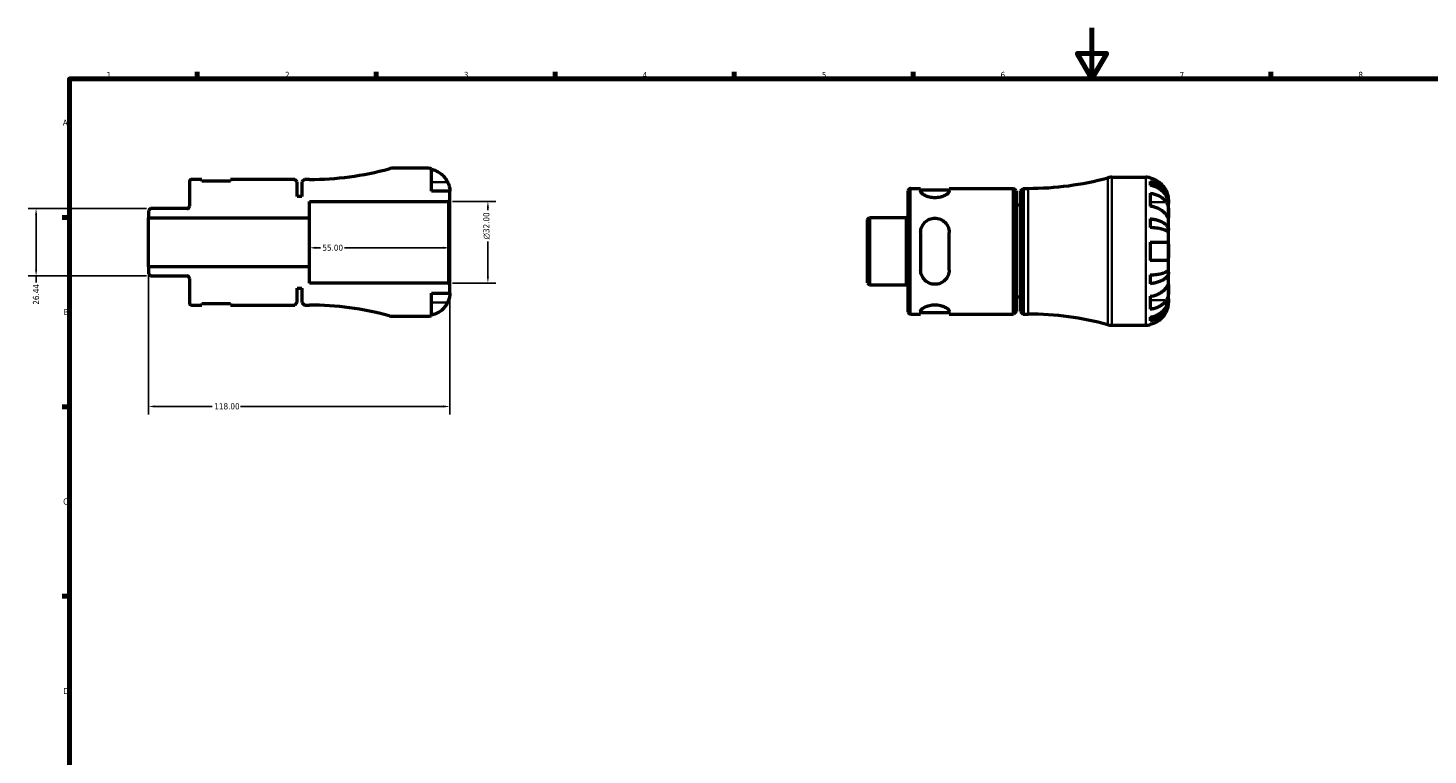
# Model space of a CAD drawing. Header units: millimetres. Extents: x -59 to 904, y -29 to 594.
# Tile 3 of 5: x 4 to 552, y 309 to 594. Entities that reach past the tile are written whole.
import ezdxf

# ---------------------------------------------------------------- set-up
doc = ezdxf.new("R2010")
doc.units = ezdxf.units.MM
for name, color, linetype, lineweight in [('Border (ANSI)', 7, 'Continuous', 70), ('Dimension (ANSI)', 7, 'Continuous', 25), ('Visible (ANSI)', 7, 'Continuous', 50), ('Visible Narrow (ANSI)', 7, 'Continuous', 35)]:
    doc.layers.add(name, color=color, linetype=linetype, lineweight=lineweight)
doc.styles.add('Note Text (ANSI)', font='tahoma.ttf')
doc.dimstyles.new('Default - mm (ANSI)', dxfattribs={"dimtxt": 2.4, "dimasz": 2.5, "dimexe": 3.175, "dimexo": 1.6002, "dimgap": 0.8, "dimtad": 0, "dimtoh": 1, "dimrnd": 1e-08, "dimzin": 4, "dimdsep": 46, "dimtxsty": 'Note Text (ANSI)', "dimcen": 0.09, "dimdle": 10, "dimclrd": 256, "dimclre": 256, "dimclrt": 5, "dimadec": 1, "dimazin": 1, "dimtfac": 1.27, "dimtofl": 0, "dimtmove": 0, "dimatfit": 3, "dimfxl": 1, "dimtolj": 1, "dimtzin": 4, "dimlwd": -1, "dimlwe": -1, "dimarcsym": 0})

# ---------------------------------------------------------------- blocks, each defined once
blk = doc.blocks.new('Borders Default Border')
at = {"layer": 'Border (ANSI)'}
for p, q in [((70.08, 574), (70.08, 576.8)), ((140.17, 574), (140.17, 576.8)), ((210.25, 574), (210.25, 576.8)), ((280.33, 574), (280.33, 576.8)), ((350.42, 574), (350.42, 576.8)), ((490.58, 574), (490.58, 576.8)), ((20, 519.75), (17.2, 519.75)), ((20, 445.5), (17.2, 445.5)), ((20, 371.25), (17.2, 371.25))]:
    blk.add_line(p, q, dxfattribs=at)
at = {"layer": 'Border (ANSI)', "flags": 128}
for points in [[(420.5, 594), (420.5, 574), (414.73, 584), (426.27, 584), (420.5, 574)], [(20, 20), (20, 574), (821, 574), (821, 20), (20, 20)]]:
    blk.add_lwpolyline(points, dxfattribs=at)
at = {"layer": 'Border (ANSI)', "color": 5, "true_color": 0x0000ff, "char_height": 2.4, "attachment_point": 7, "style": 'Note Text (ANSI)'}
for s, insert in [('1', (34.5, 574.4)), ('2', (104.4, 574.4)), ('3', (174.46, 574.35)), ('4', (244.45, 574.4)), ('5', (314.67, 574.35)), ('6', (384.69, 574.35)), ('7', (454.8, 574.4)), ('8', (524.84, 574.35)), ('A', (17.38, 555.68)), ('B', (17.67, 481.43)), ('C', (17.51, 407.13)), ('D', (17.52, 332.93))]:
    blk.add_mtext(s, dxfattribs=dict(at, insert=insert))
blk = doc.blocks.new('*D7')
at = {"layer": 'Defpoints', "color": 0, "transparency": 16777216}
for p in [(114, 510), (169, 510), (114, 507.83)]:
    blk.add_point(p, dxfattribs=at)
at = {"layer": 'Dimension (ANSI)', "transparency": 16777216}
for p, q in [((116.5, 507.83), (118.26, 507.83)), ((166.5, 507.83), (127.74, 507.83))]:
    blk.add_line(p, q, dxfattribs=at)
for points in [[(116.5, 508.24), (116.5, 507.41), (114, 507.83)], [(166.5, 508.24), (166.5, 507.41), (169, 507.83)]]:
    blk.add_solid(points, dxfattribs=at)
at = {"layer": 'Dimension (ANSI)', "color": 5, "transparency": 16777216, "insert": (119.06, 509.08), "char_height": 2.4, "attachment_point": 1, "style": 'Note Text (ANSI)'}
blk.add_mtext('\\A1;55.00', dxfattribs=at)
blk = doc.blocks.new('*D8')
at = {"layer": 'Defpoints', "color": 0, "transparency": 16777216}
for p in [(51.79, 523.22), (6.93, 496.78), (51.79, 496.78)]:
    blk.add_point(p, dxfattribs=at)
at = {"layer": 'Dimension (ANSI)', "transparency": 16777216}
for p, q in [((50.19, 523.22), (3.76, 523.22)), ((6.93, 520.72), (6.93, 499.28)), ((50.19, 496.78), (3.76, 496.78)), ((6.93, 496.78), (6.93, 494.28))]:
    blk.add_line(p, q, dxfattribs=at)
for points in [[(6.52, 520.72), (7.35, 520.72), (6.93, 523.22)], [(6.52, 499.28), (7.35, 499.28), (6.93, 496.78)]]:
    blk.add_solid(points, dxfattribs=at)
at = {"layer": 'Dimension (ANSI)', "color": 5, "transparency": 16777216, "insert": (5.68, 485.53), "char_height": 2.4, "attachment_point": 1, "rotation": 90, "style": 'Note Text (ANSI)'}
blk.add_mtext('\\A1;26.44', dxfattribs=at)
blk = doc.blocks.new('*D9')
at = {"layer": 'Defpoints', "color": 0, "transparency": 16777216}
for p in [(51, 500.4), (169, 493.42), (51, 445.63)]:
    blk.add_point(p, dxfattribs=at)
at = {"layer": 'Dimension (ANSI)', "transparency": 16777216}
for p, q in [((51, 498.8), (51, 442.46)), ((169, 491.82), (169, 442.46)), ((53.5, 445.63), (75.94, 445.63)), ((166.5, 445.63), (87.05, 445.63))]:
    blk.add_line(p, q, dxfattribs=at)
for points in [[(53.5, 446.05), (53.5, 445.22), (51, 445.63)], [(166.5, 446.05), (166.5, 445.22), (169, 445.63)]]:
    blk.add_solid(points, dxfattribs=at)
at = {"layer": 'Dimension (ANSI)', "color": 5, "transparency": 16777216, "insert": (76.74, 446.89), "char_height": 2.4, "attachment_point": 1, "style": 'Note Text (ANSI)'}
blk.add_mtext('\\A1;118.00', dxfattribs=at)
blk = doc.blocks.new('*D10')
at = {"layer": 'Defpoints', "color": 0, "transparency": 16777216}
for p in [(168.42, 526), (183.89, 526), (168.42, 494)]:
    blk.add_point(p, dxfattribs=at)
at = {"layer": 'Dimension (ANSI)', "transparency": 16777216}
for p, q in [((170.02, 526), (187.06, 526)), ((183.89, 523.5), (183.89, 522.59)), ((183.89, 496.5), (183.89, 510.32)), ((170.02, 494), (187.06, 494))]:
    blk.add_line(p, q, dxfattribs=at)
for points in [[(183.47, 523.5), (184.3, 523.5), (183.89, 526)], [(183.47, 496.5), (184.3, 496.5), (183.89, 494)]]:
    blk.add_solid(points, dxfattribs=at)
at = {"layer": 'Dimension (ANSI)', "color": 5, "transparency": 16777216, "insert": (182.08, 511.12), "char_height": 2.4, "attachment_point": 1, "rotation": 90, "style": 'Note Text (ANSI)'}
blk.add_mtext('\\A1;{\\fAIGDT|b0|i0;\\H2.4000;\\ln}\\fTahoma|b0|i0;\\H2.4000;32.00', dxfattribs=at)

msp = doc.modelspace()

# ---------------------------------------------------------------- linework, layer by layer
at = {"layer": 'Visible (ANSI)'}
for p, q in [((159.9989, 539), (146.6802, 539)), ((161.7989, 530), (161.7989, 538.8182)), ((66.9989, 533.725), (66.9989, 524.1455)), ((71.8439, 534.65), (67.9239, 534.65)), ((71.8439, 534.01), (71.8439, 534.65)), ((83.0439, 534.01), (71.8439, 534.01)), ((108.2289, 534.65), (83.0439, 534.65)), ((83.0439, 534.65), (83.0439, 534.01)), ((109.2289, 533.65), (108.2289, 534.65)), ((109.2289, 528), (109.2289, 533.65)), ((111.9989, 534.65), (110.9989, 533.65)), ((110.9989, 533.65), (110.9989, 528)), ((113.9989, 534.65), (111.9989, 534.65)), ((428.2129, 535.4823), (441.5315, 535.4823)), ((443.3315, 535.3005), (443.3315, 535.0747)), ((443.3315, 533.767), (443.3315, 532.3341)), ((110.9989, 528), (109.2289, 528)), ((168.9989, 530), (161.7989, 530)), ((168.4189, 526), (168.9989, 526.58)), ((168.9989, 526.58), (168.9989, 530)), ((168.9989, 493.42), (168.9989, 526.58)), ((348.5315, 482.7573), (348.5315, 530.2073)), ((349.4565, 531.1323), (353.3765, 531.1323)), ((353.3765, 531.1323), (353.3765, 530.0079)), ((353.3765, 530.4923), (364.5765, 530.4923)), ((364.5765, 531.1323), (389.7615, 531.1323)), ((364.5765, 530.0079), (364.5765, 531.1323)), ((389.7615, 481.8323), (389.7615, 531.1323)), ((390.7615, 530.1323), (389.7615, 531.1323)), ((390.7615, 530.1323), (390.7615, 482.8323)), ((392.5315, 530.1323), (393.5315, 531.1323)), ((392.5315, 482.8323), (392.5315, 530.1323)), ((393.5315, 531.1323), (393.5315, 481.8323)), ((393.5315, 531.1323), (395.5315, 531.1323)), ((443.3315, 529.2458), (443.3315, 524.1546)), ((450.5315, 525.1954), (450.5315, 526.4823)), ((51.7921, 523.2205), (50.9989, 522.4273)), ((50.9989, 522.4273), (50.9989, 519.6)), ((66.0739, 523.2205), (51.7921, 523.2205)), ((113.9989, 519.6), (113.9989, 526)), ((113.9989, 526), (168.4189, 526)), ((168.4189, 526), (168.4189, 494)), ((392.5315, 524.4823), (390.7615, 524.4823)), ((450.5315, 525.1954), (450.5138, 525.1954)), ((450.5315, 524.7055), (450.5315, 525.1954)), ((450.5315, 520.6245), (450.5315, 524.7055)), ((50.9989, 519.6), (113.9989, 519.6)), ((50.9989, 500.4), (50.9989, 519.6)), ((113.9989, 500.4), (113.9989, 519.6)), ((332.5315, 518.9096), (333.3248, 519.7028)), ((332.5315, 494.0551), (332.5315, 518.9096)), ((333.3248, 519.7028), (347.6065, 519.7028)), ((333.3248, 519.7028), (333.3248, 493.2618)), ((443.3315, 519.2169), (443.3315, 515.7576)), ((450.5315, 514.7234), (450.5315, 520.6245)), ((353.3765, 513.8423), (353.3765, 499.1223)), ((364.5765, 499.1223), (364.5765, 513.8423)), ((443.3315, 510.0823), (443.3315, 502.8823)), ((443.3315, 510.0823), (449.6556, 510.0823)), ((450.5315, 514.7234), (449.2062, 514.7234)), ((450.5315, 513.5408), (450.5315, 514.7234)), ((450.5315, 506.4823), (450.5315, 513.5408)), ((450.5315, 499.4239), (450.5315, 506.4823)), ((113.9989, 500.4), (50.9989, 500.4)), ((50.9989, 500.4), (50.9989, 497.5727)), ((113.9989, 494), (113.9989, 500.4)), ((449.6556, 502.8823), (443.3315, 502.8823)), ((450.5315, 498.2413), (450.5315, 499.4239)), ((50.9989, 497.5727), (51.7921, 496.7795)), ((51.7921, 496.7795), (66.0739, 496.7795)), ((66.9989, 495.8545), (66.9989, 486.275)), ((168.4189, 494), (113.9989, 494)), ((168.9989, 493.42), (168.4189, 494)), ((332.5315, 494.0551), (333.3248, 493.2618)), ((443.3315, 497.2071), (443.3315, 493.7477)), ((450.5315, 498.2413), (449.2062, 498.2413)), ((450.5315, 492.3402), (450.5315, 498.2413)), ((109.2289, 486.35), (109.2289, 492)), ((109.2289, 492), (110.9989, 492)), ((110.9989, 492), (110.9989, 486.35)), ((161.7989, 481.1818), (161.7989, 490)), ((161.7989, 490), (168.9989, 490)), ((168.9989, 490), (168.9989, 493.42)), ((333.3248, 493.2618), (347.6065, 493.2618)), ((392.5315, 488.4823), (390.7615, 488.4823)), ((443.3315, 488.81), (443.3315, 483.7188)), ((450.5315, 488.2591), (450.5315, 492.3402)), ((450.5315, 487.7693), (450.5315, 488.2591)), ((67.9239, 485.35), (71.8439, 485.35)), ((71.8439, 485.35), (71.8439, 485.99)), ((71.8439, 485.99), (83.0439, 485.99)), ((83.0439, 485.99), (83.0439, 485.35)), ((83.0439, 485.35), (108.2289, 485.35)), ((108.2289, 485.35), (109.2289, 486.35)), ((110.9989, 486.35), (111.9989, 485.35)), ((111.9989, 485.35), (113.9989, 485.35)), ((353.3765, 482.9567), (353.3765, 481.8323)), ((364.5765, 481.8323), (364.5765, 482.9567)), ((390.7615, 482.8323), (389.7615, 481.8323)), ((392.5315, 482.8323), (393.5315, 481.8323)), ((450.5315, 487.7693), (450.5138, 487.7693)), ((450.5315, 486.4823), (450.5315, 487.7693)), ((146.6802, 481), (159.9989, 481)), ((349.4565, 481.8323), (353.3765, 481.8323)), ((353.3765, 482.4723), (364.5765, 482.4723)), ((364.5765, 481.8323), (389.7615, 481.8323)), ((393.5315, 481.8323), (395.5315, 481.8323)), ((428.2129, 477.4823), (441.5315, 477.4823)), ((443.3315, 480.6305), (443.3315, 479.1976)), ((443.3315, 477.8899), (443.3315, 477.6642))]:
    msp.add_line(p, q, dxfattribs=at)
for centre, radius, start, end in [((113.9989, 653.7917), 119.1417, 270, 285.163406), ((146.6802, 533.2), 5.8, 90, 105.163406), ((159.9989, 530), 9, 78.463041, 90), ((67.9239, 533.725), 0.925, 90, 180), ((395.5315, 650.274), 119.1417, 270, 285.163406), ((428.2129, 529.6823), 5.8, 90, 105.163406), ((441.5315, 526.4823), 9, 78.463041, 90), ((349.4565, 530.2073), 0.925, 90, 180), ((66.0739, 524.1455), 0.925, 270, 0), ((347.6065, 520.6278), 0.925, 270, 0), ((66.0739, 495.8545), 0.925, 0, 90), ((347.6065, 492.3368), 0.925, 0, 90), ((67.9239, 486.275), 0.925, 180, 270), ((113.9989, 366.2083), 119.1417, 74.836594, 90), ((349.4565, 482.7573), 0.925, 180, 270), ((146.6802, 486.8), 5.8, 254.836594, 270), ((159.9989, 490), 9, 270, 281.536959), ((395.5315, 362.6907), 119.1417, 74.836594, 90), ((428.2129, 483.2823), 5.8, 254.836594, 270), ((441.5315, 486.4823), 9, 270, 281.536959)]:
    msp.add_arc(centre, radius, start, end, dxfattribs=at)
for points, knots in [([(161.7989, 538.5924), (162.3734, 538.4742), (162.9344, 538.2967), (163.9443, 537.8766), (164.4835, 537.5926), (165.4897, 536.9169), (165.9567, 536.5252), (166.7434, 535.7346), (167.1351, 535.2622), (167.7207, 534.3803), (167.9402, 533.9877), (168.1229, 533.6)], [0.170753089, 0.170753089, 0.170753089, 0.170753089, 0.332151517, 0.332151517, 0.498888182, 0.498888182, 0.665624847, 0.665624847, 0.833511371, 0.833511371, 0.956873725, 0.956873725, 0.956873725, 0.956873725]), ([(168.1229, 533.6), (168.1903, 533.4569), (168.2544, 533.3125), (168.4042, 532.9531), (168.4849, 532.7387), (168.6337, 532.2977), (168.6994, 532.0737), (168.8332, 531.5478), (168.8875, 531.2618), (168.969, 530.6994), (168.9858, 530.4502), (169.0007, 530.0941), (168.9989, 530), (168.9989, 530)], [-0.576476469, -0.576476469, -0.576476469, -0.576476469, -0.529686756, -0.529686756, -0.460540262, -0.460540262, -0.385624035, -0.385624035, -0.277308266, -0.277308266, -0.142580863, -0.142580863, 0, 0, 0, 0]), ([(449.6556, 530.0823), (449.4729, 530.47), (449.2533, 530.8626), (448.6678, 531.7445), (448.2761, 532.2169), (447.4893, 533.0076), (447.0224, 533.3992), (446.0162, 534.0749), (445.477, 534.359), (444.4671, 534.779), (443.9061, 534.9565), (443.3315, 535.0747)], [4.427884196, 4.427884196, 4.427884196, 4.427884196, 4.55124655, 4.55124655, 4.719133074, 4.719133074, 4.885869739, 4.885869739, 5.052606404, 5.052606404, 5.214004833, 5.214004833, 5.214004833, 5.214004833]), ([(443.3315, 533.767), (443.9087, 533.6527), (444.4724, 533.4806), (445.4846, 533.0741), (446.0239, 532.7999), (447.0307, 532.1475), (447.498, 531.7692), (448.2839, 531.0071), (448.6746, 530.5527), (449.3483, 529.5744), (449.6312, 529.0505), (450.0575, 528.0521), (450.2396, 527.4855), (450.4767, 526.3277), (450.5315, 525.7366), (450.5315, 525.1954)], [0.17074605, 0.17074605, 0.17074605, 0.17074605, 0.33284003, 0.33284003, 0.49949435, 0.49949435, 0.66614868, 0.66614868, 0.83320875, 0.83320875, 1.00026882, 1.00026882, 1.16797277, 1.16797277, 1.33567673, 1.33567673, 1.33567673, 1.33567673]), ([(450.5315, 524.7055), (450.5315, 525.1872), (450.4767, 525.7133), (450.2396, 526.7437), (450.0575, 527.248), (449.6312, 528.1365), (449.3483, 528.6028), (448.6746, 529.4734), (448.2839, 529.8778), (447.498, 530.5561), (447.0307, 530.8928), (446.0239, 531.4734), (445.4846, 531.7174), (444.4724, 532.0792), (443.9087, 532.2323), (443.3315, 532.3341)], [4.01425091, 4.01425091, 4.01425091, 4.01425091, 4.18195487, 4.18195487, 4.34965883, 4.34965883, 4.5167189, 4.5167189, 4.68377897, 4.68377897, 4.85043329, 4.85043329, 5.01708761, 5.01708761, 5.17918159, 5.17918159, 5.17918159, 5.17918159]), ([(364.5765, 530.0079), (364.5765, 529.7794), (364.4261, 529.4988), (363.8305, 528.9111), (363.386, 528.6054), (362.3896, 528.1038), (361.7814, 527.8687), (360.4296, 527.5404), (359.685, 527.4504), (358.9765, 527.4504), (358.2681, 527.4504), (357.5235, 527.5404), (356.1717, 527.8687), (355.5635, 528.1038), (354.5671, 528.6054), (354.1226, 528.9111), (353.527, 529.4988), (353.3765, 529.7794), (353.3765, 530.0079)], [-0.88423981, -0.88423981, -0.88423981, -0.88423981, -0.65465872, -0.65465872, -0.42507763, -0.42507763, -0.21253882, -0.21253882, 0, 0, 0, 0.21253882, 0.21253882, 0.42507763, 0.42507763, 0.65465872, 0.65465872, 0.88423981, 0.88423981, 0.88423981, 0.88423981]), ([(443.3315, 529.2458), (443.9061, 529.1622), (444.4671, 529.0367), (445.477, 528.7397), (446.0162, 528.5388), (447.0224, 528.061), (447.4893, 527.7841), (448.2761, 527.225), (448.6678, 526.891), (449.2533, 526.2674), (449.4729, 525.9898), (449.6556, 525.7156)], [0.170753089, 0.170753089, 0.170753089, 0.170753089, 0.332151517, 0.332151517, 0.498888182, 0.498888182, 0.665624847, 0.665624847, 0.833511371, 0.833511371, 0.956873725, 0.956873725, 0.956873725, 0.956873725]), ([(450.5315, 526.4823), (450.5315, 526.4823), (450.5318, 526.5151), (450.5298, 526.6501), (450.5272, 526.7574), (450.5049, 527.1154), (450.4765, 527.4082), (450.3695, 528.0029), (450.3095, 528.2702), (450.1711, 528.7627), (450.1022, 528.9785), (449.9425, 529.4217), (449.8517, 529.6474), (449.7208, 529.9418), (449.6886, 530.0123), (449.6556, 530.0823)], [-2.499132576, -2.499132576, -2.499132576, -2.499132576, -2.415054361, -2.415054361, -2.323847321, -2.323847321, -2.184114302, -2.184114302, -2.086747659, -2.086747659, -2.014406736, -2.014406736, -1.939942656, -1.939942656, -1.916375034, -1.916375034, -1.916375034, -1.916375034]), ([(449.6556, 520.6245), (449.4729, 520.8986), (449.2533, 521.1762), (448.6678, 521.7998), (448.2761, 522.1338), (447.4893, 522.6929), (447.0224, 522.9699), (446.0162, 523.4477), (445.477, 523.6485), (444.4671, 523.9455), (443.9061, 524.0711), (443.3315, 524.1546)], [4.427884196, 4.427884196, 4.427884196, 4.427884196, 4.55124655, 4.55124655, 4.719133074, 4.719133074, 4.885869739, 4.885869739, 5.052606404, 5.052606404, 5.214004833, 5.214004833, 5.214004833, 5.214004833]), ([(449.6556, 525.7156), (449.7146, 525.627), (449.7712, 525.5329), (449.9217, 525.2551), (450.0087, 525.0606), (450.1649, 524.6336), (450.2325, 524.4022), (450.3663, 523.822), (450.42, 523.4694), (450.5015, 522.6629), (450.5184, 522.2177), (450.5333, 521.3607), (450.5315, 520.961), (450.5315, 520.6245)], [-0.580048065, -0.580048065, -0.580048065, -0.580048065, -0.538452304, -0.538452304, -0.463837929, -0.463837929, -0.386263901, -0.386263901, -0.278402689, -0.278402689, -0.142779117, -0.142779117, 0, 0, 0, 0]), ([(353.3765, 513.8423), (353.3765, 514.5727), (353.527, 515.3389), (354.1226, 516.7365), (354.5671, 517.3686), (355.5635, 518.3317), (356.1717, 518.7441), (357.5235, 519.2997), (358.2681, 519.4423), (359.685, 519.4423), (360.4296, 519.2997), (361.7814, 518.7441), (362.3896, 518.3317), (363.386, 517.3686), (363.8305, 516.7365), (364.4261, 515.3389), (364.5765, 514.5727), (364.5765, 513.8423)], [0.8539587, 0.8539587, 0.8539587, 0.8539587, 1.08353979, 1.08353979, 1.31312088, 1.31312088, 1.52565969, 1.52565969, 1.73819851, 1.73819851, 1.95073733, 1.95073733, 2.16327614, 2.16327614, 2.39285723, 2.39285723, 2.62243832, 2.62243832, 2.62243832, 2.62243832]), ([(443.3315, 519.2169), (443.9087, 519.157), (444.4724, 519.0668), (445.4846, 518.8537), (446.0239, 518.7099), (447.0307, 518.3679), (447.498, 518.1696), (448.2839, 517.7701), (448.6746, 517.5319), (449.3483, 517.019), (449.6312, 516.7444), (450.0575, 516.221), (450.2396, 515.9239), (450.4767, 515.317), (450.5315, 515.0071), (450.5315, 514.7234)], [0.17074605, 0.17074605, 0.17074605, 0.17074605, 0.33284003, 0.33284003, 0.49949435, 0.49949435, 0.66614868, 0.66614868, 0.83320875, 0.83320875, 1.00026882, 1.00026882, 1.16797277, 1.16797277, 1.33567673, 1.33567673, 1.33567673, 1.33567673]), ([(450.5315, 513.5408), (450.5315, 513.6808), (450.4767, 513.8336), (450.2396, 514.133), (450.0575, 514.2796), (449.6312, 514.5378), (449.3483, 514.6733), (448.6746, 514.9263), (448.2839, 515.0438), (447.498, 515.2409), (447.0307, 515.3387), (446.0239, 515.5075), (445.4846, 515.5784), (444.4724, 515.6835), (443.9087, 515.728), (443.3315, 515.7576)], [4.01425091, 4.01425091, 4.01425091, 4.01425091, 4.18195487, 4.18195487, 4.34965883, 4.34965883, 4.5167189, 4.5167189, 4.68377897, 4.68377897, 4.85043329, 4.85043329, 5.01708761, 5.01708761, 5.17918159, 5.17918159, 5.17918159, 5.17918159]), ([(450.5315, 520.6245), (450.5315, 520.4412), (450.5317, 520.2783), (450.5302, 519.9892), (450.5284, 519.8673), (450.5132, 519.6456), (450.4953, 519.5767), (450.4191, 519.5646), (450.3636, 519.6146), (450.2263, 519.7864), (450.1584, 519.881), (450.001, 520.1085), (449.9131, 520.2391), (449.7646, 520.461), (449.7112, 520.541), (449.6556, 520.6245)], [0, 0, 0, 0, 0.077749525, 0.077749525, 0.160819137, 0.160819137, 0.277837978, 0.277837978, 0.388289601, 0.388289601, 0.465429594, 0.465429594, 0.540354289, 0.540354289, 0.57953204, 0.57953204, 0.57953204, 0.57953204]), ([(449.6556, 510.0823), (449.6573, 510.0823), (449.6591, 510.0823), (449.7496, 510.0817), (449.8327, 510.0663), (449.9763, 510.0069), (450.0382, 509.9668), (450.1628, 509.8489), (450.2222, 509.7653), (450.3606, 509.4842), (450.4197, 509.2523), (450.502, 508.6523), (450.5185, 508.278), (450.5333, 507.4292), (450.5315, 506.9586), (450.5315, 506.4823)], [-0.583326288, -0.583326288, -0.583326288, -0.583326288, -0.582068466, -0.582068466, -0.518616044, -0.518616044, -0.462807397, -0.462807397, -0.394732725, -0.394732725, -0.276924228, -0.276924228, -0.142883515, -0.142883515, 0, 0, 0, 0]), ([(450.5315, 506.4823), (450.5315, 506.1895), (450.5318, 505.8979), (450.5294, 505.3017), (450.5264, 505.0011), (450.5, 504.3175), (450.4683, 503.9634), (450.3546, 503.4795), (450.2924, 503.318), (450.1595, 503.1136), (450.1006, 503.0496), (449.9742, 502.9563), (449.9081, 502.9247), (449.7794, 502.8899), (449.719, 502.8823), (449.6556, 502.8823)], [0, 0, 0, 0, 0.087833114, 0.087833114, 0.184354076, 0.184354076, 0.322797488, 0.322797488, 0.417544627, 0.417544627, 0.477749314, 0.477749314, 0.532762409, 0.532762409, 0.576812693, 0.576812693, 0.576812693, 0.576812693]), ([(364.5765, 499.1223), (364.5765, 498.392), (364.4261, 497.6258), (363.8305, 496.2282), (363.386, 495.596), (362.3896, 494.6329), (361.7814, 494.2206), (360.4296, 493.665), (359.685, 493.5223), (358.9765, 493.5223), (358.2681, 493.5223), (357.5235, 493.665), (356.1717, 494.2206), (355.5635, 494.6329), (354.5671, 495.596), (354.1226, 496.2282), (353.527, 497.6258), (353.3765, 498.392), (353.3765, 499.1223)], [-0.88423981, -0.88423981, -0.88423981, -0.88423981, -0.65465872, -0.65465872, -0.42507763, -0.42507763, -0.21253882, -0.21253882, 0, 0, 0, 0.21253882, 0.21253882, 0.42507763, 0.42507763, 0.65465872, 0.65465872, 0.88423981, 0.88423981, 0.88423981, 0.88423981]), ([(443.3315, 497.2071), (443.9087, 497.2366), (444.4724, 497.2812), (445.4846, 497.3863), (446.0239, 497.4572), (447.0307, 497.6259), (447.498, 497.7237), (448.2839, 497.9209), (448.6746, 498.0384), (449.3483, 498.2914), (449.6312, 498.4268), (450.0575, 498.6851), (450.2396, 498.8316), (450.4767, 499.131), (450.5315, 499.2839), (450.5315, 499.4239)], [0.17074605, 0.17074605, 0.17074605, 0.17074605, 0.33284003, 0.33284003, 0.49949435, 0.49949435, 0.66614868, 0.66614868, 0.83320875, 0.83320875, 1.00026882, 1.00026882, 1.16797277, 1.16797277, 1.33567673, 1.33567673, 1.33567673, 1.33567673]), ([(450.5315, 498.2413), (450.5315, 497.9576), (450.4767, 497.6477), (450.2396, 497.0407), (450.0575, 496.7437), (449.6312, 496.2203), (449.3483, 495.9456), (448.6746, 495.4328), (448.2839, 495.1946), (447.498, 494.795), (447.0307, 494.5967), (446.0239, 494.2547), (445.4846, 494.111), (444.4724, 493.8979), (443.9087, 493.8077), (443.3315, 493.7477)], [4.01425091, 4.01425091, 4.01425091, 4.01425091, 4.18195487, 4.18195487, 4.34965883, 4.34965883, 4.5167189, 4.5167189, 4.68377897, 4.68377897, 4.85043329, 4.85043329, 5.01708761, 5.01708761, 5.17918159, 5.17918159, 5.17918159, 5.17918159]), ([(168.9989, 490), (168.9989, 490), (168.9991, 489.9673), (168.9971, 489.8322), (168.9946, 489.7249), (168.9723, 489.3669), (168.9439, 489.0742), (168.8368, 488.4794), (168.7768, 488.2121), (168.6385, 487.7196), (168.5696, 487.5039), (168.4098, 487.0606), (168.319, 486.8349), (168.1882, 486.5405), (168.1559, 486.47), (168.1229, 486.4)], [-2.499132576, -2.499132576, -2.499132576, -2.499132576, -2.415054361, -2.415054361, -2.323847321, -2.323847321, -2.184114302, -2.184114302, -2.086747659, -2.086747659, -2.014406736, -2.014406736, -1.939942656, -1.939942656, -1.916375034, -1.916375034, -1.916375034, -1.916375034]), ([(443.3315, 488.81), (443.9061, 488.8936), (444.4671, 489.0191), (445.477, 489.3161), (446.0162, 489.517), (447.0224, 489.9948), (447.4893, 490.2717), (448.2761, 490.8308), (448.6678, 491.1648), (449.2533, 491.7884), (449.4729, 492.0661), (449.6556, 492.3402)], [0.170753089, 0.170753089, 0.170753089, 0.170753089, 0.332151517, 0.332151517, 0.498888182, 0.498888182, 0.665624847, 0.665624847, 0.833511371, 0.833511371, 0.956873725, 0.956873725, 0.956873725, 0.956873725]), ([(443.3315, 480.6305), (443.9087, 480.7323), (444.4724, 480.8855), (445.4846, 481.2473), (446.0239, 481.4913), (447.0307, 482.0719), (447.498, 482.4085), (448.2839, 483.0868), (448.6746, 483.4912), (449.3483, 484.3618), (449.6312, 484.8281), (450.0575, 485.7167), (450.2396, 486.221), (450.4767, 487.2514), (450.5315, 487.7775), (450.5315, 488.2591)], [0.17074605, 0.17074605, 0.17074605, 0.17074605, 0.33284003, 0.33284003, 0.49949435, 0.49949435, 0.66614868, 0.66614868, 0.83320875, 0.83320875, 1.00026882, 1.00026882, 1.16797277, 1.16797277, 1.33567673, 1.33567673, 1.33567673, 1.33567673]), ([(449.6556, 492.3402), (449.7146, 492.4288), (449.7712, 492.5136), (449.9217, 492.7383), (450.0087, 492.8674), (450.1649, 493.0929), (450.2325, 493.1866), (450.3663, 493.3524), (450.42, 493.3999), (450.5015, 493.3869), (450.5184, 493.2956), (450.5333, 492.943), (450.5315, 492.6767), (450.5315, 492.3402)], [-0.580048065, -0.580048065, -0.580048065, -0.580048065, -0.538452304, -0.538452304, -0.463837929, -0.463837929, -0.386263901, -0.386263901, -0.278402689, -0.278402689, -0.142779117, -0.142779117, 0, 0, 0, 0]), ([(450.5315, 492.3402), (450.5315, 492.1569), (450.5317, 491.9544), (450.5302, 491.5031), (450.5284, 491.2536), (450.5132, 490.6252), (450.4953, 490.2399), (450.4191, 489.4862), (450.3636, 489.1253), (450.2263, 488.5399), (450.1584, 488.3106), (450.001, 487.8858), (449.9131, 487.6916), (449.7646, 487.4207), (449.7112, 487.3324), (449.6556, 487.249)], [0, 0, 0, 0, 0.077749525, 0.077749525, 0.160819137, 0.160819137, 0.277837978, 0.277837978, 0.388289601, 0.388289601, 0.465429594, 0.465429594, 0.540354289, 0.540354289, 0.57953204, 0.57953204, 0.57953204, 0.57953204]), ([(168.1229, 486.4), (167.9402, 486.0123), (167.7207, 485.6197), (167.1351, 484.7378), (166.7434, 484.2654), (165.9567, 483.4748), (165.4897, 483.0831), (164.4835, 482.4074), (163.9443, 482.1234), (162.9344, 481.7033), (162.3734, 481.5258), (161.7989, 481.4076)], [4.427884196, 4.427884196, 4.427884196, 4.427884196, 4.55124655, 4.55124655, 4.719133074, 4.719133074, 4.885869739, 4.885869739, 5.052606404, 5.052606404, 5.214004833, 5.214004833, 5.214004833, 5.214004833]), ([(353.3765, 482.9567), (353.3765, 483.1852), (353.527, 483.4658), (354.1226, 484.0536), (354.5671, 484.3593), (355.5635, 484.8609), (356.1717, 485.096), (357.5235, 485.4243), (358.2681, 485.5142), (359.685, 485.5142), (360.4296, 485.4243), (361.7814, 485.096), (362.3896, 484.8609), (363.386, 484.3593), (363.8305, 484.0536), (364.4261, 483.4658), (364.5765, 483.1852), (364.5765, 482.9567)], [0.8539587, 0.8539587, 0.8539587, 0.8539587, 1.08353979, 1.08353979, 1.31312088, 1.31312088, 1.52565969, 1.52565969, 1.73819851, 1.73819851, 1.95073733, 1.95073733, 2.16327614, 2.16327614, 2.39285723, 2.39285723, 2.62243832, 2.62243832, 2.62243832, 2.62243832]), ([(450.5315, 487.7693), (450.5315, 487.2281), (450.4767, 486.637), (450.2396, 485.4792), (450.0575, 484.9125), (449.6312, 483.9141), (449.3483, 483.3902), (448.6746, 482.4119), (448.2839, 481.9576), (447.498, 481.1954), (447.0307, 480.8172), (446.0239, 480.1648), (445.4846, 479.8906), (444.4724, 479.4841), (443.9087, 479.312), (443.3315, 479.1976)], [4.01425091, 4.01425091, 4.01425091, 4.01425091, 4.18195487, 4.18195487, 4.34965883, 4.34965883, 4.5167189, 4.5167189, 4.68377897, 4.68377897, 4.85043329, 4.85043329, 5.01708761, 5.01708761, 5.17918159, 5.17918159, 5.17918159, 5.17918159]), ([(449.6556, 487.249), (449.4729, 486.9749), (449.2533, 486.6973), (448.6678, 486.0737), (448.2761, 485.7397), (447.4893, 485.1806), (447.0224, 484.9036), (446.0162, 484.4258), (445.477, 484.225), (444.4671, 483.928), (443.9061, 483.8024), (443.3315, 483.7188)], [4.427884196, 4.427884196, 4.427884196, 4.427884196, 4.55124655, 4.55124655, 4.719133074, 4.719133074, 4.885869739, 4.885869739, 5.052606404, 5.052606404, 5.214004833, 5.214004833, 5.214004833, 5.214004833]), ([(443.3315, 477.8899), (443.9061, 478.0081), (444.4671, 478.1856), (445.477, 478.6057), (446.0162, 478.8897), (447.0224, 479.5654), (447.4893, 479.9571), (448.2761, 480.7478), (448.6678, 481.2201), (449.2533, 482.102), (449.4729, 482.4947), (449.6556, 482.8823)], [0.170753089, 0.170753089, 0.170753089, 0.170753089, 0.332151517, 0.332151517, 0.498888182, 0.498888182, 0.665624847, 0.665624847, 0.833511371, 0.833511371, 0.956873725, 0.956873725, 0.956873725, 0.956873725]), ([(449.6556, 482.8823), (449.723, 483.0254), (449.7871, 483.1698), (449.9369, 483.5292), (450.0175, 483.7436), (450.1663, 484.1847), (450.2321, 484.4086), (450.3659, 484.9345), (450.4202, 485.2205), (450.5017, 485.7829), (450.5184, 486.0321), (450.5334, 486.3882), (450.5315, 486.4823), (450.5315, 486.4823)], [-0.576476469, -0.576476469, -0.576476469, -0.576476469, -0.529686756, -0.529686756, -0.460540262, -0.460540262, -0.385624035, -0.385624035, -0.277308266, -0.277308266, -0.142580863, -0.142580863, 0, 0, 0, 0])]:
    msp.add_open_spline(points, degree=3, knots=knots, dxfattribs=at)
at = {"layer": 'Visible Narrow (ANSI)'}
for p, q in [((167.8067, 533.6), (162.1151, 533.6)), ((426.6958, 478.0388), (426.6958, 534.9258)), ((428.2129, 535.1253), (428.2129, 477.8394)), ((441.5315, 477.8394), (441.5315, 535.1253)), ((349.4565, 530.8288), (349.4565, 482.1358)), ((395.5315, 482.1358), (395.5315, 530.8288)), ((449.3394, 525.7156), (443.6477, 525.7156)), ((347.6065, 493.4246), (347.6065, 519.5401)), ((167.8067, 486.4), (162.1151, 486.4)), ((449.3394, 487.249), (443.6477, 487.249))]:
    msp.add_line(p, q, dxfattribs=at)

# ---------------------------------------------------------------- block references
msp.add_blockref('Borders Default Border', (0, 0))

# ---------------------------------------------------------------- dimensions: what is measured, and where the dimension line sits
at = {"layer": 'Dimension (ANSI)'}
for base, p1, p2, angle, override, picture, middle in [((6.933, 496.7795), (51.7921, 523.2205), (51.7921, 496.7795), 90, {"dimgap": 0.8, "dimtoh": 0, "dimdec": 2, "dimtol": 0, "dimlim": 0, "dimtp": 0, "dimtm": 0, "dimtdec": 2, "dimatfit": 2}, '*D8', (6.933, 489.5048)), ((113.9989, 507.8264), (168.9989, 510), (113.9989, 510), 180, {"dimgap": 0.8, "dimtoh": 0, "dimdec": 2, "dimse1": 1, "dimse2": 1, "dimtol": 0, "dimlim": 0, "dimtp": 0, "dimtm": 0, "dimtdec": 2, "dimatfit": 1}, '*D7', (122.9989, 507.8264)), ((50.9989, 445.6318), (168.9989, 493.42), (50.9989, 500.4), 180, {"dimgap": 0.8, "dimtoh": 0, "dimdec": 2, "dimtol": 0, "dimlim": 0, "dimtp": 0, "dimtm": 0, "dimtdec": 2, "dimatfit": 1}, '*D9', (81.4989, 445.6318))]:
    dim = msp.add_linear_dim(base=base, p1=p1, p2=p2, angle=angle, dimstyle='Default - mm (ANSI)', override=override, dxfattribs=at)
    dim.commit()
    dim.dimension.update_dxf_attribs({"geometry": picture, "text_midpoint": middle, "dimtype": 160})
dim = msp.add_linear_dim(base=(183.8854, 526), p1=(168.4189, 494), p2=(168.4189, 526), angle=90, text='{\\fAIGDT|b0|i0;\\H2.4000;\\ln}\\fTahoma|b0|i0;\\H2.4000;<>', dimstyle='Default - mm (ANSI)', override={"dimgap": 0.8, "dimtoh": 0, "dimdec": 2, "dimtol": 0, "dimlim": 0, "dimtp": 0, "dimtm": 0, "dimtdec": 2, "dimatfit": 1}, dxfattribs=at)
dim.commit()
dim.dimension.update_dxf_attribs({"geometry": '*D10', "text_midpoint": (183.8854, 516.4534), "dimtype": 160})

doc.saveas('drawing.dxf')
